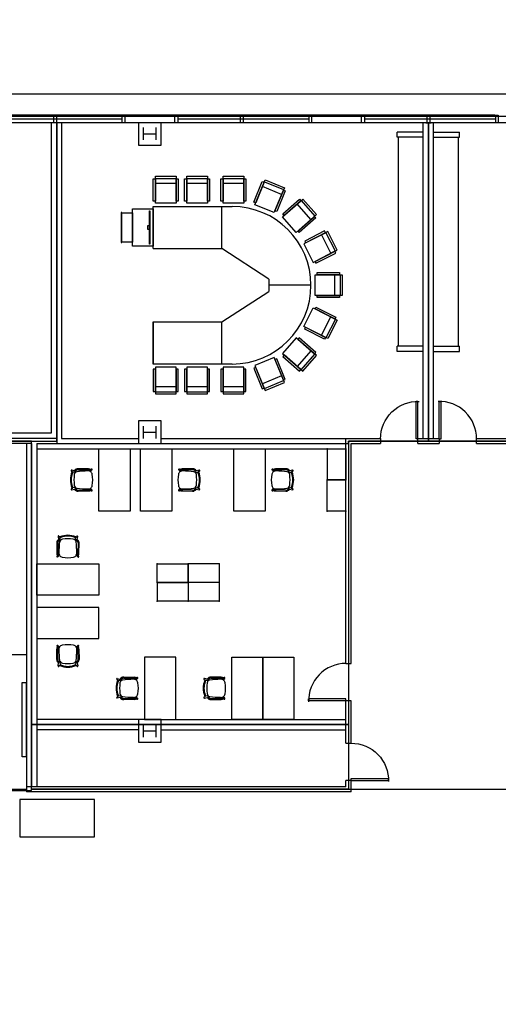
# Model space of a CAD drawing. Header units: inches. Extents: x -92 to 3837, y -260 to 2192.
# Tile 29 of 31: x 2413 to 2874, y 1242 to 2192. Entities that reach past the tile are written whole.
import ezdxf
from ezdxf import colors
from ezdxf.entities.mleader import LeaderData, LeaderLine
from ezdxf.math import Vec2, Vec3

# ---------------------------------------------------------------- set-up
doc = ezdxf.new("R2010")
doc.units = ezdxf.units.IN
doc.header["$MEASUREMENT"] = 0
doc.layers.get('0').update_dxf_attribs({"linetype": 'CONTINUOUS'})
for name, color, linetype in [('A-GLAZ', 8, 'CONTINUOUS'), ('A-ROOF', 8, 'CONTINUOUS'), ('A-WALL', 7, 'CONTINUOUS'), ('I-DOOR', 9, 'CONTINUOUS'), ('I-FLOR-CASE', 8, 'CONTINUOUS'), ('I-FURN', 8, 'CONTINUOUS'), ('I-FURN-CHAR', 9, 'CONTINUOUS'), ('I-FURN-CONF', 9, 'CONTINUOUS'), ('I-FURN-FILE', 9, 'CONTINUOUS'), ('I-GLAZ', 8, 'CONTINUOUS'), ('I-WALL', 8, 'CONTINUOUS'), ('S-COLS', 7, 'CONTINUOUS'), ('triGrossAreaLayer', 7, 'CONTINUOUS'), ('triLabelLayer', 7, 'CONTINUOUS'), ('triMeasuredGrossAreaLayer', 7, 'CONTINUOUS'), ('triSpaceLayer', 7, 'CONTINUOUS')]:
    doc.layers.add(name, color=color, linetype=linetype)
doc.styles.add('FDC_SPC', font='ROMANS.SHX', dxfattribs={"height": 12})
doc.styles.get("Standard").update_dxf_attribs({"font": 'romans.shx'})

# ---------------------------------------------------------------- blocks, each defined once
blk = doc.blocks.new('PODIUM')
for points in [[(-3, -20), (17, -20), (17, 16), (-3, 16)], [(0.375, 14), (0.375, -18), (0.625, -18), (0.625, 14)], [(17, -16), (27.25, -16), (27.25, 12), (17, 12)], [(27.25, 12.625), (28, 12.625), (28, -16.625), (27.25, -16.625)], [(0.625, 0), (0.625, -4), (2.125, -4), (2.125, 0)]]:
    blk.add_lwpolyline(points, close=True)
blk = doc.blocks.new('12PSTG05')
for p, q in [((-26, -10), (-26, 10)), ((-24, -10), (-24, 10)), ((-19, 10), (-19, -10))]:
    blk.add_line(p, q)
blk.add_lwpolyline([(-26, 10), (0, 10), (0, -10), (-26, -10)])
for points in [[(-23.5, 10), (-23.5, 12), (-2, 12), (-2, 10)], [(-23.5, -12), (-23.5, -10), (-2, -10), (-2, -12)]]:
    blk.add_lwpolyline(points, close=True)
blk = doc.blocks.new('moscow')
for p, q in [((3005.77, 2021.71), (3081.77, 2021.71)), ((3005.77, 1981.15), (3005.77, 2021.71)), ((3071.77, 1981.15), (3071.77, 2021.71)), ((3005.77, 1981.15), (3071.77, 1981.15)), ((3117.2, 1951.71), (3071.77, 1981.15)), ((3117.2, 1951.71), (3117.2, 1939.71)), ((3071.77, 1910.28), (3117.2, 1939.71)), ((3157.77, 1945.71), (3117.2, 1945.71)), ((3005.77, 1910.28), (3071.77, 1910.28)), ((3005.77, 1869.71), (3005.77, 1910.28)), ((3071.77, 1869.71), (3071.77, 1910.28)), ((3081.77, 1869.71), (3005.77, 1869.71))]:
    blk.add_line(p, q)
blk.add_lwpolyline([(3005.77, 1910.28), (3005.77, 1869.71)])
blk.add_arc((3081.77, 1945.71), 76, 270, 90)
at = {"extrusion": (0, 0, -1), "xscale": -1, "zscale": -1}
for p, rotation in [((-3017.79, 2024.83), 90), ((-3047.97, 2024.83), 90), ((-3083, 2024.83), 90), ((-3112.96, 2019.59), 112.4999999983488), ((-3136.93, 2004.23), 138.7787862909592)]:
    blk.add_blockref('12PSTG05', p, dxfattribs=dict(at, rotation=rotation))
at = {"xscale": -1}
blk.add_blockref('PODIUM', (3002.77, 2003.43), dxfattribs=at)
at = {"xscale": -1, "rotation": 27.01731202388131}
blk.add_blockref('12PSTG05', (3155.4, 1976.71), dxfattribs=at)
for p, rotation in [((3161.79, 1945.92), 180.0025353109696), ((3155.4, 1914.95), 152.9826879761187)]:
    blk.add_blockref('12PSTG05', p, dxfattribs=dict(rotation=rotation))
at = {"extrusion": (0, 0, -1), "zscale": -1}
for p, rotation in [((-3136.93, 1887.42), 41.22121370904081), ((-3112.96, 1872.06), 67.50000000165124), ((-3017.79, 1866.83), 90), ((-3047.97, 1866.83), 90), ((-3083, 1866.83), 90)]:
    blk.add_blockref('12PSTG05', p, dxfattribs=dict(at, rotation=rotation))
blk = doc.blocks.new('door')
for p, q in [((0, 0), (-36, 0)), ((-36, 0), (-36, -1.8)), ((0, 0), (0, -1.8)), ((0, -1.8), (-36, -1.8))]:
    blk.add_line(p, q)
at = {"extrusion": (0, 0, -1)}
blk.add_ellipse((0, 0), major_axis=(25.46, 25.46), ratio=1, start_param=2.356194, end_param=3.956783, dxfattribs=at)
blk = doc.blocks.new('P_C2F2730C')
for p, q in [((0, -18), (0, 0)), ((0, 0), (30, 0)), ((30, -18), (30, 0)), ((0, -18), (30, -18))]:
    blk.add_line(p, q)
for p in [(0, 0), (30, 0), (0, -18), (30, -18)]:
    blk.add_point(p)

msp = doc.modelspace()

# ---------------------------------------------------------------- linework, layer by layer
at = {"layer": 'A-GLAZ'}
for p, q in [((2385, 2096.31), (2511.5, 2096.31)), ((2565, 2096.31), (2691.5, 2096.31)), ((2745, 2096.31), (2871.5, 2096.31))]:
    msp.add_line(p, q, dxfattribs=at)
at = {"layer": 'A-GLAZ', "flags": 128}
for points in [[(2445.38, 2092.62), (2445.38, 2100), (2447.88, 2100), (2447.88, 2092.62)], [(2511.5, 2092.62), (2511.5, 2100), (2514, 2100), (2514, 2092.62)], [(2562, 2092.62), (2562, 2100), (2565, 2100), (2565, 2092.62)], [(2625.38, 2092.62), (2625.38, 2100), (2627.88, 2100), (2627.88, 2092.62)], [(2691.5, 2092.62), (2691.5, 2100), (2694, 2100), (2694, 2092.62)], [(2742, 2092.62), (2742, 2100), (2745, 2100), (2745, 2092.62)], [(2805.38, 2092.62), (2805.38, 2100), (2807.88, 2100), (2807.88, 2092.62)], [(2871.5, 2092.62), (2871.5, 2100), (2874, 2100), (2874, 2092.62)]]:
    msp.add_lwpolyline(points, close=True, dxfattribs=at)
at = {"layer": 'A-ROOF', "flags": 128}
msp.add_lwpolyline([(2526.08, -20), (3656, -20), (3656, 838), (3728, 838), (3728, 1262), (3656, 1262), (3656, 2120), (2221.99, 2120), (2221.99, 2192), (1414, 2192), (1414, 2120), (196, 2120), (176, 2100)], dxfattribs=at)
at = {"layer": 'A-WALL'}
for p, q in [((2567.75, 2100), (2514, 2100)), ((2514, 2100), (2514, 2092.62)), ((2694, 2100), (2694, 2092.62)), ((2874, 2100), (2874, 2092.62)), ((2567.75, 2092.62), (2514, 2092.62)), ((2804.13, 2092.62), (2809.13, 2092.62))]:
    msp.add_line(p, q, dxfattribs=at)
at = {"layer": 'I-FLOR-CASE'}
for p, q in [((2777.63, 1877), (2777.63, 2078.62)), ((2835.63, 1877), (2835.63, 2078.62))]:
    msp.add_line(p, q, dxfattribs=at)
at = {"layer": 'I-FURN'}
for p, q in [((2489, 1718), (2489, 1778)), ((2489, 1778), (2519, 1778)), ((2519, 1778), (2519, 1718)), ((2529.13, 1718), (2529.13, 1778)), ((2529.13, 1778), (2559.13, 1778)), ((2559.13, 1778), (2559.13, 1718)), ((2619.13, 1718), (2619.13, 1778)), ((2619.13, 1778), (2649.13, 1778)), ((2649.13, 1778), (2649.13, 1718)), ((2519, 1718), (2489, 1718)), ((2559.13, 1718), (2529.13, 1718)), ((2649.13, 1718), (2619.13, 1718)), ((2429, 1637), (2429, 1667)), ((2429, 1667), (2489, 1667)), ((2489, 1667), (2489, 1637)), ((2489, 1637), (2429, 1637)), ((2489, 1625), (2429, 1625)), ((2429, 1625), (2429, 1595)), ((2489, 1595), (2489, 1625)), ((2429, 1595), (2489, 1595)), ((2563, 1577), (2533, 1577)), ((2533, 1577), (2533, 1517)), ((2563, 1517), (2563, 1577)), ((2617, 1517), (2617, 1577)), ((2617, 1577), (2647, 1577)), ((2647, 1517), (2647, 1577)), ((2647, 1577), (2677, 1577)), ((2647, 1577), (2647, 1517)), ((2677, 1577), (2677, 1517)), ((2533, 1517), (2563, 1517)), ((2647, 1517), (2617, 1517)), ((2677, 1517), (2647, 1517))]:
    msp.add_line(p, q, dxfattribs=at)
msp.add_lwpolyline([(2412.78, 1403.64), (2484.78, 1403.64), (2484.78, 1439.64), (2412.78, 1439.64)], close=True, dxfattribs=at)
at = {"layer": 'I-FURN-CHAR'}
for p, q in [((2465.53, 1756.93), (2462.68, 1757.48)), ((2478.81, 1758.65), (2468.81, 1758.75)), ((2468.81, 1757.82), (2478.25, 1757.65)), ((2481.24, 1758.05), (2479.86, 1756.51)), ((2480.68, 1756.13), (2482.26, 1757.6)), ((2481.54, 1758.35), (2481.24, 1758.05)), ((2565.86, 1757.6), (2567.44, 1756.13)), ((2566.89, 1758.05), (2566.58, 1758.35)), ((2566.89, 1758.05), (2568.26, 1756.51)), ((2579.31, 1758.75), (2569.31, 1758.65)), ((2579.31, 1757.82), (2569.88, 1757.65)), ((2585.45, 1757.48), (2582.59, 1756.93)), ((2655.86, 1757.6), (2657.44, 1756.13)), ((2656.89, 1758.05), (2656.58, 1758.35)), ((2656.89, 1758.05), (2658.26, 1756.51)), ((2669.31, 1758.75), (2659.31, 1758.65)), ((2669.31, 1757.82), (2659.88, 1757.65)), ((2675.45, 1757.48), (2672.59, 1756.93)), ((2462.5, 1756.5), (2463.48, 1756.31)), ((2465.92, 1755.62), (2463.98, 1755.42)), ((2465.53, 1756.93), (2466.36, 1756.72)), ((2466.06, 1754.99), (2465.53, 1755.58)), ((2466.83, 1755.61), (2466.58, 1755.85)), ((2581.3, 1755.61), (2581.54, 1755.85)), ((2582.59, 1756.93), (2581.77, 1756.72)), ((2582.07, 1754.99), (2582.6, 1755.58)), ((2582.21, 1755.62), (2584.14, 1755.42)), ((2584.64, 1756.31), (2585.62, 1756.5)), ((2671.3, 1755.61), (2671.54, 1755.85)), ((2672.59, 1756.93), (2671.77, 1756.72)), ((2672.07, 1754.99), (2672.6, 1755.58)), ((2672.21, 1755.62), (2674.14, 1755.42)), ((2674.64, 1756.31), (2675.62, 1756.5)), ((2463.48, 1739.69), (2462.5, 1739.5)), ((2462.68, 1738.52), (2465.53, 1739.07)), ((2465.92, 1740.38), (2463.98, 1740.58)), ((2466.06, 1741.01), (2465.53, 1740.42)), ((2465.53, 1739.07), (2466.36, 1739.28)), ((2466.83, 1740.39), (2466.58, 1740.15)), ((2468.81, 1738.18), (2478.25, 1738.35)), ((2481.24, 1737.95), (2479.86, 1739.49)), ((2482.26, 1738.4), (2480.68, 1739.87)), ((2567.44, 1739.87), (2565.86, 1738.4)), ((2566.89, 1737.95), (2568.26, 1739.49)), ((2579.31, 1738.18), (2569.88, 1738.35)), ((2581.3, 1740.39), (2581.54, 1740.15)), ((2582.59, 1739.07), (2581.77, 1739.28)), ((2582.07, 1741.01), (2582.6, 1740.42)), ((2582.21, 1740.38), (2584.14, 1740.58)), ((2582.59, 1739.07), (2585.45, 1738.52)), ((2585.62, 1739.5), (2584.64, 1739.69)), ((2657.44, 1739.87), (2655.86, 1738.4)), ((2656.89, 1737.95), (2658.26, 1739.49)), ((2669.31, 1738.18), (2659.88, 1738.35)), ((2671.3, 1740.39), (2671.54, 1740.15)), ((2672.59, 1739.07), (2671.77, 1739.28)), ((2672.07, 1741.01), (2672.6, 1740.42)), ((2672.21, 1740.38), (2674.14, 1740.58)), ((2672.59, 1739.07), (2675.45, 1738.52)), ((2675.62, 1739.5), (2674.64, 1739.69)), ((2468.81, 1737.25), (2478.81, 1737.35)), ((2481.24, 1737.95), (2481.54, 1737.65)), ((2566.58, 1737.65), (2566.89, 1737.95)), ((2569.31, 1737.35), (2579.31, 1737.25)), ((2656.58, 1737.65), (2656.89, 1737.95)), ((2659.31, 1737.35), (2669.31, 1737.25)), ((2449.52, 1693.32), (2450.07, 1690.47)), ((2450.69, 1692.52), (2450.5, 1693.5)), ((2451.38, 1690.08), (2451.58, 1692.02)), ((2466.62, 1690.08), (2466.42, 1692.02)), ((2467.5, 1693.5), (2467.31, 1692.52)), ((2467.93, 1690.47), (2468.48, 1693.32)), ((2448.25, 1687.19), (2448.35, 1677.19)), ((2449.18, 1687.19), (2449.35, 1677.75)), ((2450.07, 1690.47), (2450.28, 1689.64)), ((2451.39, 1689.17), (2451.15, 1689.42)), ((2452.01, 1689.94), (2451.42, 1690.47)), ((2465.99, 1689.94), (2466.58, 1690.47)), ((2466.61, 1689.17), (2466.85, 1689.42)), ((2467.93, 1690.47), (2467.72, 1689.64)), ((2468.82, 1687.19), (2468.65, 1677.75)), ((2469.65, 1677.19), (2469.75, 1687.19)), ((2448.95, 1674.76), (2448.65, 1674.46)), ((2448.95, 1674.76), (2450.49, 1676.14)), ((2449.4, 1673.74), (2450.87, 1675.32)), ((2467.13, 1675.32), (2468.6, 1673.74)), ((2469.05, 1674.76), (2467.51, 1676.14)), ((2469.35, 1674.46), (2469.05, 1674.76)), ((2448.95, 1587.24), (2448.65, 1587.54)), ((2448.95, 1587.24), (2450.49, 1585.86)), ((2449.4, 1588.26), (2450.87, 1586.68)), ((2467.13, 1586.68), (2468.6, 1588.26)), ((2469.05, 1587.24), (2467.51, 1585.86)), ((2469.35, 1587.54), (2469.05, 1587.24)), ((2448.25, 1574.81), (2448.35, 1584.81)), ((2449.18, 1574.81), (2449.35, 1584.25)), ((2468.82, 1574.81), (2468.65, 1584.25)), ((2469.65, 1584.81), (2469.75, 1574.81)), ((2449.52, 1568.68), (2450.07, 1571.53)), ((2450.07, 1571.53), (2450.28, 1572.36)), ((2450.69, 1569.48), (2450.5, 1568.5)), ((2451.39, 1572.83), (2451.15, 1572.58)), ((2451.38, 1571.92), (2451.58, 1569.98)), ((2452.01, 1572.06), (2451.42, 1571.53)), ((2465.99, 1572.06), (2466.58, 1571.53)), ((2466.62, 1571.92), (2466.42, 1569.98)), ((2466.61, 1572.83), (2466.85, 1572.58)), ((2467.5, 1568.5), (2467.31, 1569.48)), ((2467.93, 1571.53), (2467.72, 1572.36)), ((2467.93, 1571.53), (2468.48, 1568.68)), ((2512.81, 1557.75), (2522.81, 1557.65)), ((2606.81, 1557.65), (2596.81, 1557.75)), ((2507.48, 1555.31), (2506.5, 1555.5)), ((2506.68, 1556.48), (2509.53, 1555.93)), ((2509.92, 1554.62), (2507.98, 1554.42)), ((2509.53, 1555.93), (2510.36, 1555.72)), ((2510.06, 1553.99), (2509.53, 1554.58)), ((2510.83, 1554.61), (2510.58, 1554.85)), ((2512.81, 1556.82), (2522.25, 1556.65)), ((2525.24, 1557.05), (2523.86, 1555.51)), ((2526.26, 1556.6), (2524.68, 1555.13)), ((2525.24, 1557.05), (2525.54, 1557.35)), ((2590.5, 1555.5), (2591.48, 1555.31)), ((2593.53, 1555.93), (2590.68, 1556.48)), ((2593.92, 1554.62), (2591.98, 1554.42)), ((2593.53, 1555.93), (2594.36, 1555.72)), ((2594.06, 1553.99), (2593.53, 1554.58)), ((2594.83, 1554.61), (2594.58, 1554.85)), ((2596.81, 1556.82), (2606.25, 1556.65)), ((2609.24, 1557.05), (2607.86, 1555.51)), ((2608.68, 1555.13), (2610.26, 1556.6)), ((2609.54, 1557.35), (2609.24, 1557.05)), ((2509.92, 1539.38), (2507.98, 1539.58)), ((2510.06, 1540.01), (2509.53, 1539.42)), ((2510.83, 1539.39), (2510.58, 1539.15)), ((2524.68, 1538.87), (2526.26, 1537.4)), ((2593.92, 1539.38), (2591.98, 1539.58)), ((2594.06, 1540.01), (2593.53, 1539.42)), ((2594.83, 1539.39), (2594.58, 1539.15)), ((2610.26, 1537.4), (2608.68, 1538.87)), ((2506.5, 1538.5), (2507.48, 1538.69)), ((2509.53, 1538.07), (2506.68, 1537.52)), ((2509.53, 1538.07), (2510.36, 1538.28)), ((2512.81, 1537.18), (2522.25, 1537.35)), ((2522.81, 1536.35), (2512.81, 1536.25)), ((2525.24, 1536.95), (2523.86, 1538.49)), ((2525.54, 1536.65), (2525.24, 1536.95)), ((2591.48, 1538.69), (2590.5, 1538.5)), ((2590.68, 1537.52), (2593.53, 1538.07)), ((2593.53, 1538.07), (2594.36, 1538.28)), ((2596.81, 1537.18), (2606.25, 1537.35)), ((2596.81, 1536.25), (2606.81, 1536.35)), ((2609.24, 1536.95), (2607.86, 1538.49)), ((2609.24, 1536.95), (2609.54, 1536.65))]:
    msp.add_line(p, q, dxfattribs=at)
for centre, radius, start, end in [((2462.52, 1757), 0.505, 71.77252, 268.22748), ((2468.51, 1755.42), 3.34, 84.86639, 153.13361), ((2468.68, 1755.25), 2.57, 86.95943, 147.05665), ((2477.96, 1741.22), 16.44, 81.63975, 89), ((2478.76, 1753.29), 5.37, 62.53498, 89.46502), ((2484.13, 1758.68), 3.96, 197.69741, 202.30259), ((2481.91, 1757.99), 0.52, 312.9916, 135), ((2566.22, 1757.99), 0.52, 45, 227.0084), ((2569.36, 1753.29), 5.37, 90.53498, 117.46502), ((2564, 1758.68), 3.96, 337.69741, 342.30259), ((2570.16, 1741.22), 16.44, 91, 98.36025), ((2579.61, 1755.42), 3.34, 26.86639, 95.13361), ((2579.45, 1755.25), 2.57, 32.94335, 93.04057), ((2585.61, 1757), 0.505, 271.77252, 108.22748), ((2656.22, 1757.99), 0.52, 45, 227.0084), ((2659.36, 1753.29), 5.37, 90.53498, 117.46502), ((2654, 1758.68), 3.96, 337.69741, 342.30259), ((2660.16, 1741.22), 16.44, 91, 98.36025), ((2669.61, 1755.42), 3.34, 26.86639, 95.13361), ((2669.45, 1755.25), 2.57, 32.94335, 93.04057), ((2675.61, 1757), 0.505, 271.77252, 108.22748), ((2481.5, 1748), 20.08, 157.74904, 202.25096), ((2479.5, 1748), 17.32, 157.31285, 202.68715), ((2464.37, 1755.01), 1.57, 124.25096, 157.74904), ((2464.76, 1754.42), 1.27, 127.75139, 168.03073), ((2505.8, 1748), 40.92, 172.74249, 187.25751), ((2468.5, 1752.75), 3.31, 105.25751, 172.74249), ((2465.72, 1757.46), 1.85, 276, 292.40896), ((2466.23, 1756.23), 0.514, 292.40896, 75.85395), ((2479.83, 1659.84), 96.88, 90.89331, 97.23734), ((2478.6, 1752.73), 3.99, 58.56234, 94.06533), ((2478.6, 1752.73), 3.99, 9.93467, 58.56234), ((2451.6, 1748), 31.4, 350.06533, 9.93467), ((2596.52, 1748), 31.4, 170.06533, 189.93467), ((2569.52, 1752.73), 3.99, 121.43766, 170.06533), ((2569.52, 1752.73), 3.99, 85.93467, 121.43766), ((2568.3, 1659.84), 96.88, 82.76266, 89.10669), ((2579.63, 1752.75), 3.31, 7.25751, 74.74249), ((2581.89, 1756.23), 0.514, 104.14605, 247.59104), ((2582.4, 1757.46), 1.85, 247.59104, 264), ((2542.32, 1748), 40.92, 352.74249, 7.25751), ((2583.36, 1754.42), 1.27, 11.96927, 52.24861), ((2568.62, 1748), 17.32, 337.31285, 22.68715), ((2583.75, 1755.01), 1.57, 22.25096, 55.74904), ((2566.63, 1748), 20.08, 337.74904, 22.25096), ((2686.52, 1748), 31.4, 170.06533, 189.93467), ((2659.52, 1752.73), 3.99, 121.43766, 170.06533), ((2659.52, 1752.73), 3.99, 85.93467, 121.43766), ((2658.3, 1659.84), 96.88, 82.76266, 89.10669), ((2669.63, 1752.75), 3.31, 7.25751, 74.74249), ((2671.89, 1756.23), 0.514, 104.14605, 247.59104), ((2672.4, 1757.46), 1.85, 247.59104, 264), ((2632.32, 1748), 40.92, 352.74249, 7.25751), ((2673.36, 1754.42), 1.27, 11.96927, 52.24861), ((2658.62, 1748), 17.32, 337.31285, 22.68715), ((2673.75, 1755.01), 1.57, 22.25096, 55.74904), ((2656.63, 1748), 20.08, 337.74904, 22.25096), ((2462.52, 1739), 0.505, 91.77252, 288.22748), ((2464.37, 1740.99), 1.57, 202.25096, 235.74904), ((2464.76, 1741.58), 1.27, 191.96927, 232.24861), ((2468.5, 1743.25), 3.31, 187.25751, 254.74249), ((2468.51, 1740.58), 3.34, 206.86639, 275.13361), ((2465.72, 1738.54), 1.85, 67.59104, 84), ((2466.23, 1739.77), 0.514, 284.14605, 67.59104), ((2468.68, 1740.75), 2.57, 212.94335, 273.04057), ((2479.83, 1836.16), 96.88, 262.76266, 269.10669), ((2477.96, 1754.78), 16.44, 271, 278.36025), ((2478.6, 1743.27), 3.99, 265.93467, 301.43766), ((2484.13, 1737.32), 3.96, 157.69741, 162.30259), ((2478.6, 1743.27), 3.99, 301.43766, 350.06533), ((2481.91, 1738.01), 0.52, 225, 47.0084), ((2569.52, 1743.27), 3.99, 189.93467, 238.56234), ((2566.22, 1738.01), 0.52, 132.9916, 315), ((2569.52, 1743.27), 3.99, 238.56234, 274.06533), ((2564, 1737.32), 3.96, 17.69741, 22.30259), ((2570.16, 1754.78), 16.44, 261.63975, 269), ((2568.3, 1836.16), 96.88, 270.89331, 277.23734), ((2579.45, 1740.75), 2.57, 266.95943, 327.05665), ((2579.61, 1740.58), 3.34, 264.86639, 333.13361), ((2579.63, 1743.25), 3.31, 285.25751, 352.74249), ((2581.89, 1739.77), 0.514, 112.40896, 255.85395), ((2582.4, 1738.54), 1.85, 96, 112.40896), ((2583.36, 1741.58), 1.27, 307.75139, 348.03073), ((2583.75, 1740.99), 1.57, 304.25096, 337.74904), ((2585.61, 1739), 0.505, 251.77252, 88.22748), ((2659.52, 1743.27), 3.99, 189.93467, 238.56234), ((2656.22, 1738.01), 0.52, 132.9916, 315), ((2659.52, 1743.27), 3.99, 238.56234, 274.06533), ((2654, 1737.32), 3.96, 17.69741, 22.30259), ((2660.16, 1754.78), 16.44, 261.63975, 269), ((2658.3, 1836.16), 96.88, 270.89331, 277.23734), ((2669.45, 1740.75), 2.57, 266.95943, 327.05665), ((2669.61, 1740.58), 3.34, 264.86639, 333.13361), ((2669.63, 1743.25), 3.31, 285.25751, 352.74249), ((2671.89, 1739.77), 0.514, 112.40896, 255.85395), ((2672.4, 1738.54), 1.85, 96, 112.40896), ((2673.36, 1741.58), 1.27, 307.75139, 348.03073), ((2673.75, 1740.99), 1.57, 304.25096, 337.74904), ((2675.61, 1739), 0.505, 251.77252, 88.22748), ((2478.76, 1742.71), 5.37, 270.53498, 297.46502), ((2569.36, 1742.71), 5.37, 242.53498, 269.46502), ((2659.36, 1742.71), 5.37, 242.53498, 269.46502), ((2450, 1693.48), 0.505, 1.77252, 198.22748), ((2451.99, 1691.63), 1.57, 112.25096, 145.74904), ((2454.25, 1687.5), 3.31, 97.25751, 164.74249), ((2459, 1674.5), 20.08, 67.74904, 112.25096), ((2452.58, 1691.24), 1.27, 101.96927, 142.24861), ((2459, 1676.5), 17.32, 67.31285, 112.68715), ((2459, 1650.2), 40.92, 82.74249, 97.25751), ((2463.75, 1687.5), 3.31, 15.25751, 82.74249), ((2465.42, 1691.24), 1.27, 37.75139, 78.03073), ((2466.01, 1691.63), 1.57, 34.25096, 67.74904), ((2468, 1693.48), 0.505, 341.77252, 178.22748), ((2451.58, 1687.49), 3.34, 116.86639, 185.13361), ((2451.75, 1687.32), 2.57, 122.94335, 183.04057), ((2450.77, 1689.77), 0.514, 194.14605, 337.59104), ((2547.16, 1676.17), 96.88, 172.76266, 179.10669), ((2449.54, 1690.28), 1.85, 337.59104, 354), ((2468.46, 1690.28), 1.85, 186, 202.40896), ((2467.23, 1689.77), 0.514, 202.40896, 345.85395), ((2370.84, 1676.17), 96.88, 0.89331, 7.23734), ((2466.25, 1687.32), 2.57, 356.95943, 57.05665), ((2466.42, 1687.49), 3.34, 354.86639, 63.13361), ((2453.71, 1677.24), 5.37, 180.53498, 207.46502), ((2449.01, 1674.09), 0.52, 135, 317.0084), ((2465.78, 1678.04), 16.44, 181, 188.36025), ((2448.32, 1671.87), 3.96, 67.69741, 72.30259), ((2454.27, 1677.4), 3.99, 175.93467, 211.43766), ((2454.27, 1677.4), 3.99, 211.43766, 260.06533), ((2459, 1704.4), 31.4, 260.06533, 279.93467), ((2463.73, 1677.4), 3.99, 279.93467, 328.56234), ((2463.73, 1677.4), 3.99, 328.56234, 4.06533), ((2469.68, 1671.87), 3.96, 107.69741, 112.30259), ((2452.22, 1678.04), 16.44, 351.63975, 359), ((2468.99, 1674.09), 0.52, 222.9916, 45), ((2464.29, 1677.24), 5.37, 332.53498, 359.46502), ((2453.71, 1584.76), 5.37, 152.53498, 179.46502), ((2449.01, 1587.91), 0.52, 42.9916, 225), ((2465.78, 1583.96), 16.44, 171.63975, 179), ((2448.32, 1590.13), 3.96, 287.69741, 292.30259), ((2454.27, 1584.6), 3.99, 148.56234, 184.06533), ((2454.27, 1584.6), 3.99, 99.93467, 148.56234), ((2459, 1557.6), 31.4, 80.06533, 99.93467), ((2463.73, 1584.6), 3.99, 31.43766, 80.06533), ((2463.73, 1584.6), 3.99, 355.93467, 31.43766), ((2469.68, 1590.13), 3.96, 247.69741, 252.30259), ((2452.22, 1583.96), 16.44, 1, 8.36025), ((2468.99, 1587.91), 0.52, 315, 137.0084), ((2464.29, 1584.76), 5.37, 0.53498, 27.46502), ((2547.16, 1585.83), 96.88, 180.89331, 187.23734), ((2370.84, 1585.83), 96.88, 352.76266, 359.10669), ((2451.58, 1574.51), 3.34, 174.86639, 243.13361), ((2451.75, 1574.68), 2.57, 176.95943, 237.05665), ((2450, 1568.52), 0.505, 161.77252, 358.22748), ((2450.77, 1572.23), 0.514, 22.40896, 165.85395), ((2451.99, 1570.37), 1.57, 214.25096, 247.74904), ((2454.25, 1574.5), 3.31, 195.25751, 262.74249), ((2449.54, 1571.72), 1.85, 6, 22.40896), ((2459, 1587.5), 20.08, 247.74904, 292.25096), ((2452.58, 1570.76), 1.27, 217.75139, 258.03073), ((2459, 1585.5), 17.32, 247.31285, 292.68715), ((2459, 1611.8), 40.92, 262.74249, 277.25751), ((2463.75, 1574.5), 3.31, 277.25751, 344.74249), ((2465.42, 1570.76), 1.27, 281.96927, 322.24861), ((2466.01, 1570.37), 1.57, 292.25096, 325.74904), ((2468.46, 1571.72), 1.85, 157.59104, 174), ((2467.23, 1572.23), 0.514, 14.14605, 157.59104), ((2468, 1568.52), 0.505, 181.77252, 18.22748), ((2466.25, 1574.68), 2.57, 302.94335, 3.04057), ((2466.42, 1574.51), 3.34, 296.86639, 5.13361), ((2512.51, 1554.42), 3.34, 84.86639, 153.13361), ((2596.51, 1554.42), 3.34, 84.86639, 153.13361), ((2525.5, 1547), 20.08, 157.74904, 202.25096), ((2506.52, 1556), 0.505, 71.77252, 268.22748), ((2523.5, 1547), 17.32, 157.31285, 202.68715), ((2508.37, 1554.01), 1.57, 124.25096, 157.74904), ((2508.76, 1553.42), 1.27, 127.75139, 168.03073), ((2549.8, 1547), 40.92, 172.74249, 187.25751), ((2512.5, 1551.75), 3.31, 105.25751, 172.74249), ((2509.72, 1556.46), 1.85, 276, 292.40896), ((2510.23, 1555.23), 0.514, 292.40896, 75.85395), ((2512.68, 1554.25), 2.57, 86.95943, 147.05665), ((2523.83, 1458.84), 96.88, 90.89331, 97.23734), ((2521.96, 1540.22), 16.44, 81.63975, 89), ((2522.6, 1551.73), 3.99, 58.56234, 94.06533), ((2522.76, 1552.29), 5.37, 62.53498, 89.46502), ((2528.13, 1557.68), 3.96, 197.69741, 202.30259), ((2522.6, 1551.73), 3.99, 9.93467, 58.56234), ((2525.91, 1556.99), 0.52, 312.9916, 135), ((2495.6, 1547), 31.4, 350.06533, 9.93467), ((2609.5, 1547), 20.08, 157.74904, 202.25096), ((2590.52, 1556), 0.505, 71.77252, 268.22748), ((2607.5, 1547), 17.32, 157.31285, 202.68715), ((2592.37, 1554.01), 1.57, 124.25096, 157.74904), ((2592.76, 1553.42), 1.27, 127.75139, 168.03073), ((2633.8, 1547), 40.92, 172.74249, 187.25751), ((2596.5, 1551.75), 3.31, 105.25751, 172.74249), ((2593.72, 1556.46), 1.85, 276, 292.40896), ((2594.23, 1555.23), 0.514, 292.40896, 75.85395), ((2596.68, 1554.25), 2.57, 86.95943, 147.05665), ((2607.83, 1458.84), 96.88, 90.89331, 97.23734), ((2605.96, 1540.22), 16.44, 81.63975, 89), ((2606.6, 1551.73), 3.99, 58.56234, 94.06533), ((2606.76, 1552.29), 5.37, 62.53498, 89.46502), ((2612.13, 1557.68), 3.96, 197.69741, 202.30259), ((2606.6, 1551.73), 3.99, 9.93467, 58.56234), ((2609.91, 1556.99), 0.52, 312.9916, 135), ((2579.6, 1547), 31.4, 350.06533, 9.93467), ((2508.37, 1539.99), 1.57, 202.25096, 235.74904), ((2508.76, 1540.58), 1.27, 191.96927, 232.24861), ((2512.5, 1542.25), 3.31, 187.25751, 254.74249), ((2509.72, 1537.54), 1.85, 67.59104, 84), ((2510.23, 1538.77), 0.514, 284.14605, 67.59104), ((2523.83, 1635.16), 96.88, 262.76266, 269.10669), ((2522.6, 1542.27), 3.99, 265.93467, 301.43766), ((2522.6, 1542.27), 3.99, 301.43766, 350.06533), ((2592.37, 1539.99), 1.57, 202.25096, 235.74904), ((2592.76, 1540.58), 1.27, 191.96927, 232.24861), ((2596.5, 1542.25), 3.31, 187.25751, 254.74249), ((2593.72, 1537.54), 1.85, 67.59104, 84), ((2594.23, 1538.77), 0.514, 284.14605, 67.59104), ((2607.83, 1635.16), 96.88, 262.76266, 269.10669), ((2606.6, 1542.27), 3.99, 265.93467, 301.43766), ((2606.6, 1542.27), 3.99, 301.43766, 350.06533), ((2506.52, 1538), 0.505, 91.77252, 288.22748), ((2512.51, 1539.58), 3.34, 206.86639, 275.13361), ((2512.68, 1539.75), 2.57, 212.94335, 273.04057), ((2521.96, 1553.78), 16.44, 271, 278.36025), ((2522.76, 1541.71), 5.37, 270.53498, 297.46502), ((2528.13, 1536.32), 3.96, 157.69741, 162.30259), ((2525.91, 1537.01), 0.52, 225, 47.0084), ((2590.52, 1538), 0.505, 91.77252, 288.22748), ((2596.51, 1539.58), 3.34, 206.86639, 275.13361), ((2596.68, 1539.75), 2.57, 212.94335, 273.04057), ((2605.96, 1553.78), 16.44, 271, 278.36025), ((2606.76, 1541.71), 5.37, 270.53498, 297.46502), ((2612.13, 1536.32), 3.96, 157.69741, 162.30259), ((2609.91, 1537.01), 0.52, 225, 47.0084)]:
    msp.add_arc(centre, radius, start, end, dxfattribs=at)
at = {"layer": 'I-FURN-CONF', "flags": 128}
msp.add_lwpolyline([(2418.9, 1552.76), (2418.9, 1480.76), (2415, 1480.76), (2415, 1552.76)], close=True, dxfattribs=at)
at = {"layer": 'I-GLAZ'}
for p, q in [((2513.75, 2100), (2202.25, 2100)), ((2871, 2100), (2559.5, 2100)), ((2513.75, 2092.62), (2202.25, 2092.62)), ((2871, 2092.62), (2559.5, 2092.62)), ((2267.37, 1448.5), (2418.73, 1448.5)), ((2418.73, 1449.5), (2267.67, 1449.5)), ((2418.73, 1448.5), (2418.73, 1449.5))]:
    msp.add_line(p, q, dxfattribs=at)
at = {"layer": 'I-WALL'}
for p, q in [((2443, 2092.62), (2443, 1793)), ((2448, 2092.62), (2448, 1788)), ((2453, 2092.62), (2453, 1788)), ((2801.63, 1788), (2801.63, 2092.62)), ((2806.62, 1788), (2806.62, 2092.62)), ((2811.63, 1788), (2811.63, 2092.62)), ((2801.63, 2083.62), (2776.63, 2083.62)), ((2776.63, 2078.62), (2776.63, 2083.62)), ((2811.63, 2083.62), (2836.63, 2083.62)), ((2836.63, 2078.62), (2836.63, 2083.62)), ((2801.63, 2078.62), (2776.63, 2078.62)), ((2811.63, 2078.62), (2836.63, 2078.62)), ((2801.63, 1877), (2776.63, 1877)), ((2776.63, 1872), (2776.63, 1877)), ((2801.63, 1872), (2776.63, 1872)), ((2811.63, 1877), (2836.63, 1877)), ((2811.63, 1872), (2836.63, 1872)), ((2836.63, 1872), (2836.63, 1877)), ((2443, 1793), (2189, 1793)), ((2448, 1788), (2189, 1788)), ((2453, 1788), (2527, 1788)), ((2549, 1788), (2760.48, 1788)), ((2727.13, 1571), (2727.13, 1788)), ((2760.48, 1788), (2760.48, 1783)), ((2796.48, 1788), (2817.06, 1788)), ((2796.48, 1783), (2796.48, 1788)), ((2817.06, 1788), (2817.06, 1783)), ((2853.06, 1788), (2887, 1788)), ((2853.06, 1783), (2853.06, 1788)), ((2424, 1783), (2189, 1783)), ((2419, 1783), (2419, 1447.09)), ((2424, 1783), (2424, 1452.09)), ((2429, 1783), (2727.13, 1783)), ((2429, 1783), (2429, 1452.09)), ((2429, 1778), (2727.13, 1778)), ((2732.13, 1783), (2760.48, 1783)), ((2732.13, 1571), (2732.13, 1783)), ((2796.48, 1783), (2817.06, 1783)), ((2853.06, 1783), (2887, 1783)), ((2354.18, 1579.46), (2419, 1579.46)), ((2727.13, 1571), (2732.13, 1571)), ((2732.13, 1535), (2727.13, 1535)), ((2727.13, 1494.09), (2727.13, 1535)), ((2732.13, 1494.09), (2732.13, 1535)), ((2527, 1517), (2429, 1517)), ((2527, 1512), (2429, 1512)), ((2549, 1517), (2727.13, 1517)), ((2549, 1512), (2727.13, 1512)), ((2527, 1507), (2429, 1507)), ((2549, 1507), (2727.13, 1507)), ((2727.13, 1494.09), (2732.13, 1494.09)), ((2727.13, 1452.09), (2727.13, 1458.09)), ((2732.13, 1458.09), (2727.13, 1458.09)), ((2732.13, 1447.09), (2732.13, 1458.09)), ((2727.13, 1452.09), (2419, 1452.09)), ((2732.13, 1447.09), (2419, 1447.09))]:
    msp.add_line(p, q, dxfattribs=at)
at = {"layer": 'S-COLS'}
for points in [[(2527, 2071), (2549, 2071), (2549, 2092.62), (2527, 2092.62)], [(2527, 1783), (2549, 1783), (2549, 1805), (2527, 1805)], [(2527, 1495), (2549, 1495), (2549, 1517), (2527, 1517)]]:
    msp.add_lwpolyline(points, close=True, dxfattribs=at)
at = {"layer": 'S-COLS', "flags": 128}
for points in [[(2532, 2076), (2532, 2088)], [(2532, 2082), (2544, 2082)], [(2544, 2076), (2544, 2088)], [(2532, 1788), (2532, 1800)], [(2544, 1788), (2544, 1800)], [(2532, 1794), (2544, 1794)], [(2532, 1500), (2532, 1512)], [(2544, 1500), (2544, 1512)], [(2532, 1506), (2544, 1506)]]:
    msp.add_lwpolyline(points, dxfattribs=at)
at = {"layer": 'triGrossAreaLayer'}
msp.add_lwpolyline([(2272.44, 1.37), (3634.62, 1.37), (3634.62, 864), (3604.62, 864), (3604.62, 924), (3634.62, 924), (3634.62, 1176), (3604.62, 1176), (3604.62, 1236.09), (3634.62, 1236.09), (3634.62, 2098.62), (1.37, 2098.62)], dxfattribs=at)
at = {"layer": 'triMeasuredGrossAreaLayer'}
msp.add_lwpolyline([(2271.06, 7.38), (3628.62, 7.38), (3628.62, 858), (3628.62, 858), (3598.62, 858), (3598.62, 930), (3628.62, 930), (3628.62, 1170), (3598.62, 1170), (3598.62, 1242.09), (3628.62, 1242.09), (3628.62, 2092.62), (7.38, 2092.62)], dxfattribs=at)
at = {"layer": 'triSpaceLayer'}
for points in [[(2098, 2092.62), (2098, 1785.5), (2448.25, 1785.5), (2448.25, 2092.62), (2098, 2092.62)], [(2448.25, 2092.62), (2448.25, 1783), (2729.62, 1783), (2729.62, 1785.5), (2806.62, 1785.5), (2806.62, 2092.62), (2448.25, 2092.62)], [(2806.62, 2092.62), (2806.62, 1785.5), (3148.62, 1785.5), (3148.62, 2092.62), (2806.62, 2092.62)], [(2094.28, 1561.44), (2267.38, 1448.5), (2424, 1448.5), (2424, 1785.5), (2196.38, 1785.5), (2196.38, 1680.84), (2094.28, 1561.44)], [(2424, 1512), (2424, 1785.5), (2448.25, 1785.5), (2448.25, 1783), (2729.62, 1783), (2729.62, 1512), (2424, 1512)], [(2729.62, 1449.59), (2889.5, 1449.59), (2889.5, 1785.5), (2729.62, 1785.5)], [(2424, 1512), (2729.62, 1512), (2729.62, 1449.59), (2424, 1449.59), (2424, 1512)]]:
    msp.add_lwpolyline(points, close=True, dxfattribs=at)
msp.add_lwpolyline([(2267.38, 1448.5), (2424, 1448.5), (2424, 1449.59), (2729.62, 1449.59), (2729.62, 1449.59), (2729.62, 1449.59), (2729.62, 1449.59), (2729.62, 1449.59), (2729.62, 1449.59), (3266.5, 1449.59), (3391.12, 1449.59), (3391.12, 1335.47), (3628.62, 1335.47), (3628.62, 1335.47), (3628.62, 1242.09)], dxfattribs=at)

# ---------------------------------------------------------------- block references
at = {"layer": 'I-DOOR'}
for p, rotation in [((2796.48, 1787.73), 270), ((2732.13, 1458.09), 180)]:
    msp.add_blockref('door', p, dxfattribs=dict(at, rotation=rotation))
at = {"layer": 'I-DOOR', "xscale": -1}
for p, rotation in [((2817.06, 1787.73), 90), ((2727.13, 1535), 180)]:
    msp.add_blockref('door', p, dxfattribs=dict(at, rotation=rotation))
at = {"layer": 'I-FURN-CONF'}
msp.add_blockref('moscow', (-464.4, -9.9), dxfattribs=at)
at = {"layer": 'I-FURN-FILE'}
for p, rotation in [((2727.13, 1778), 269.9999999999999), ((2709.13, 1718), 90), ((2605, 1649), 180), ((2575, 1631), 180), ((2605, 1631), 180)]:
    msp.add_blockref('P_C2F2730C', p, dxfattribs=dict(at, rotation=rotation))
msp.add_blockref('P_C2F2730C', (2545, 1667), dxfattribs=at)

# ---------------------------------------------------------------- texts
at = {"layer": 'triLabelLayer', "color": 7, "char_height": 12, "attachment_point": 5, "style": 'FDC_SPC'}
for insert in [(2627.44, 1937.81), (2576.81, 1648.75), (2809.56, 1617.55), (2576.81, 1480.8)]:
    msp.add_mtext('{\\fSansSerif;\\H0.01;}', dxfattribs=dict(at, insert=insert))

# ---------------------------------------------------------------- leaders
at = {"layer": 'I-FLOR-CASE'}
ml = msp.add_multileader_mtext('Standard', dxfattribs=at)
ml.set_content('GLASS SHELVES', color=256)
ml.set_leader_properties()
ml.build(insert=Vec2(0, 0))
ml.multileader.update_dxf_attribs({"leader_type": 0, "text_right_attachment_type": 6, "dogleg_length": 0.36, "arrow_head_size": 0.18})
ctx = ml.context
ctx.base_point, ctx.arrow_head_size, ctx.landing_gap_size, ctx.plane_origin = Vec3(2901.13, 1435.73), 0.18, 0.09, Vec3(-3.53, 10.44)
ctx.right_attachment = 6
notes = []
notes.append((ctx, [(0, (0, 0, 0), (0, 0), (1, 0), 1, [])]))
ctx.mtext.insert, ctx.mtext.width = Vec3(2901.22, 1438.23), 24.3575
ml = msp.add_multileader_mtext('Standard', dxfattribs=at)
ml.set_content('GLASS SHELVES', color=256)
ml.set_leader_properties()
ml.build(insert=Vec2(0, 0))
ml.multileader.update_dxf_attribs({"leader_type": 0, "text_right_attachment_type": 6, "dogleg_length": 0.36, "arrow_head_size": 0.18})
ctx = ml.context
ctx.base_point, ctx.arrow_head_size, ctx.landing_gap_size, ctx.plane_origin = Vec3(3227.55, 1435.73), 0.18, 0.09, Vec3(322.89, 10.44)
ctx.right_attachment = 6
notes.append((ctx, [(0, (0, 0, 0), (0, 0), (1, 0), 1, [])]))
ctx.mtext.insert, ctx.mtext.width = Vec3(3227.64, 1438.23), 24.3575
for ctx, leaders in notes:
    for number, flags, end, landing, length, lines in leaders:
        leader = LeaderData()
        leader.index, (leader.has_last_leader_line, leader.has_dogleg_vector, leader.attachment_direction) = number, flags
        leader.last_leader_point, leader.dogleg_vector, leader.dogleg_length = Vec3(end), Vec3(landing), length
        for number, points, colour, breaks in lines:
            line = LeaderLine()
            line.index, line.vertices, line.color, line.breaks = number, Vec3.list(points), colors.encode_raw_color(colour), breaks
            leader.lines.append(line)
        ctx.leaders.append(leader)

doc.saveas('drawing.dxf')
